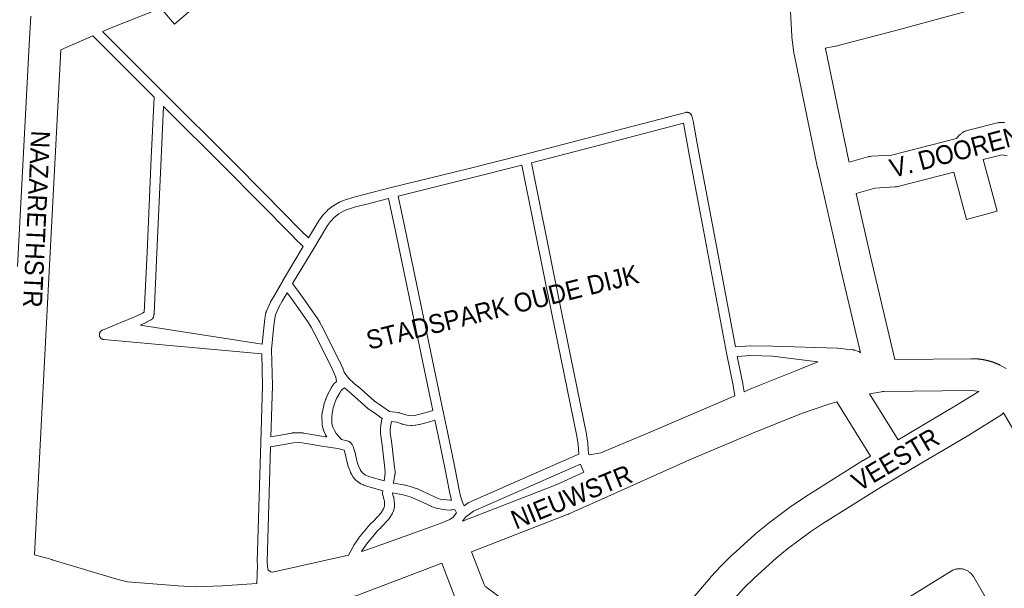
# Paper-space layout 'Layout1' of a CAD drawing. Header units: metres. Extents: x 123097 to 144122, y 392739 to 407589.
# Tile 179 of 256: x 133689 to 134091, y 395753 to 395986. Entities that reach past the tile are written whole.
import ezdxf
from ezdxf.enums import TextEntityAlignment as Align

# ---------------------------------------------------------------- set-up
doc = ezdxf.new("R2010")
doc.units = ezdxf.units.M
doc.header["$MEASUREMENT"] = 0
for name, color, linetype, lineweight in [('gs-anno-wegen algemeen tekst', 7, 'Continuous', 0), ('gs-knt-paden', 7, 'Continuous', 0), ('gs-knt-wegen algemeen', 7, 'Continuous', 0)]:
    doc.layers.add(name, color=color, linetype=linetype, lineweight=lineweight)
doc.styles.add('Style-Arial', font='arial.ttf')

psp = doc.layouts.get("Layout1")

# ---------------------------------------------------------------- linework, layer by layer
at = {"layer": 'gs-knt-paden', "color": 7, "linetype": 'Continuous', "flags": 128}
for points in [[(133785.716, 395755.413), (133785.97, 395763.009), (133785.897, 395764.098), (133785.892, 395764.196), (133785.893, 395764.294), (133787.348, 395813.018), (133788.085, 395836.208), (133787.805, 395849.144), (133723.267, 395855.017), (133723.17, 395855.028), (133723.074, 395855.044), (133722.979, 395855.065), (133722.885, 395855.09), (133722.793, 395855.119), (133722.702, 395855.153), (133722.612, 395855.191), (133722.525, 395855.234), (133722.44, 395855.281), (133722.357, 395855.332), (133722.277, 395855.386), (133722.199, 395855.445), (133722.124, 395855.507), (133722.053, 395855.573), (133721.985, 395855.642), (133721.92, 395855.715), (133721.858, 395855.79), (133721.801, 395855.868), (133721.747, 395855.949), (133721.698, 395856.033), (133721.652, 395856.119), (133721.61, 395856.207), (133721.573, 395856.297), (133721.541, 395856.388), (133721.512, 395856.481), (133721.489, 395856.575), (133721.469, 395856.671), (133721.455, 395856.767), (133721.445, 395856.863), (133721.44, 395856.961), (133721.439, 395857.058), (133721.444, 395857.155), (133721.452, 395857.252), (133721.466, 395857.348), (133721.484, 395857.443), (133721.507, 395857.538), (133721.534, 395857.631), (133721.566, 395857.723), (133721.603, 395857.813), (133721.643, 395857.901), (133721.688, 395857.988), (133721.737, 395858.072), (133721.79, 395858.153), (133721.846, 395858.232), (133721.907, 395858.308), (133721.971, 395858.381), (133722.039, 395858.451), (133722.11, 395858.518), (133722.184, 395858.581), (133722.261, 395858.64), (133722.34, 395858.696), (133722.423, 395858.747), (133722.508, 395858.795), (133722.594, 395858.838), (133722.683, 395858.877), (133736.515, 395864.575), (133739.061, 395865.775), (133739.783, 395866.143), (133740.934, 395890.551), (133742.621, 395929.182), (133743.779, 395954.004), (133719.417, 395978.271), (133719.356, 395978.335), (133719.297, 395978.403), (133719.241, 395978.472), (133718.818, 395979.024)], [(133722.662, 395980.713), (133747.244, 395956.226), (133747.246, 395956.224), (133747.249, 395956.222)], [(133747.249, 395956.222), (133776.205, 395927.387), (133776.209, 395927.383), (133788.636, 395914.938), (133803.859, 395899.449), (133806.842, 395896.493), (133811.173, 395903.738), (133811.216, 395903.807), (133811.262, 395903.874), (133811.31, 395903.94), (133812.723, 395905.76), (133812.766, 395905.812), (133812.81, 395905.864), (133812.855, 395905.913), (133814.556, 395907.698), (133814.611, 395907.754), (133814.669, 395907.808), (133814.729, 395907.86), (133814.791, 395907.909), (133816.963, 395909.568), (133817.03, 395909.617), (133817.099, 395909.664), (133817.169, 395909.707), (133819.282, 395910.94), (133819.345, 395910.976), (133819.41, 395911.009), (133819.477, 395911.04), (133820.787, 395911.624), (133820.855, 395911.653), (133820.925, 395911.679), (133822.235, 395912.15), (133822.316, 395912.178), (133824.901, 395912.984), (133824.989, 395913.009), (133829.079, 395914.081), (133840.619, 395917.023), (133840.631, 395917.026), (133872.425, 395924.908), (133895.112, 395930.616), (133928.997, 395939.363), (133960.943, 395947.728), (133961.039, 395947.75), (133961.136, 395947.768), (133961.234, 395947.781), (133961.332, 395947.789), (133961.43, 395947.793), (133961.529, 395947.791), (133961.627, 395947.785), (133961.725, 395947.774), (133961.823, 395947.759), (133961.919, 395947.738), (133962.014, 395947.713), (133962.109, 395947.683), (133962.201, 395947.648), (133962.291, 395947.609), (133962.38, 395947.566), (133962.466, 395947.518), (133962.55, 395947.466), (133962.631, 395947.411), (133962.71, 395947.351), (133962.785, 395947.287), (133962.857, 395947.22), (133962.926, 395947.149), (133962.991, 395947.075), (133963.053, 395946.998), (133963.111, 395946.918), (133963.164, 395946.836), (133963.214, 395946.75), (133963.259, 395946.663), (133963.3, 395946.573), (133963.337, 395946.481), (133963.369, 395946.388), (133963.396, 395946.294), (133964.105, 395943.593), (133964.123, 395943.518), (133964.139, 395943.442), (133966.351, 395931.256), (133971.774, 395902.553), (133981.239, 395852.098), (133987.371, 395852.505), (133987.459, 395852.508), (133987.548, 395852.508), (133996.51, 395852.313), (134022.772, 395851.548), (134022.852, 395851.544), (134022.932, 395851.537), (134028.977, 395850.876), (134029.037, 395850.869), (134029.096, 395850.86), (134029.701, 395850.759), (134029.779, 395850.744), (134029.855, 395850.727), (134029.931, 395850.706), (134030.007, 395850.683), (134031.477, 395850.191), (134031.519, 395850.177), (134031.57, 395850.158), (134031.61, 395850.141), (134031.661, 395850.12), (134031.701, 395850.101), (134031.75, 395850.077), (134031.789, 395850.057), (134031.836, 395850.031), (134031.875, 395850.008), (134031.921, 395849.98), (134031.958, 395849.956), (134032.003, 395849.925), (134032.038, 395849.899), (134032.082, 395849.865), (134032.116, 395849.838), (134032.158, 395849.803), (134032.191, 395849.773), (134032.348, 395849.631)], [(133738.125, 395860.891), (133787.961, 395853.167), (133788.579, 395859.771), (133788.584, 395859.822), (133789.014, 395863.434), (133789.021, 395863.487), (133789.03, 395863.539), (133789.473, 395866.094), (133789.49, 395866.18), (133789.51, 395866.266), (133789.535, 395866.351), (133789.563, 395866.435), (133789.595, 395866.517), (133789.63, 395866.598), (133791.321, 395870.231), (133791.352, 395870.295), (133791.386, 395870.359), (133792.636, 395872.61), (133792.658, 395872.648), (133796.233, 395878.764), (133796.243, 395878.782), (133804.717, 395892.94), (133801.02, 395896.603), (133801.001, 395896.622), (133785.774, 395912.114), (133773.367, 395924.541), (133747.625, 395950.174), (133746.637, 395928.997), (133744.95, 395890.372), (133744.95, 395890.365), (133743.778, 395865.502), (133743.772, 395865.416), (133743.762, 395865.331), (133743.749, 395865.246), (133743.732, 395865.161), (133743.557, 395864.373), (133743.534, 395864.278), (133743.505, 395864.183), (133743.472, 395864.091), (133743.435, 395863.999), (133743.393, 395863.91), (133743.347, 395863.823), (133743.296, 395863.739), (133743.242, 395863.657), (133743.183, 395863.577), (133743.121, 395863.501), (133743.055, 395863.428), (133742.986, 395863.358), (133742.913, 395863.292), (133742.837, 395863.229), (133742.759, 395863.17), (133742.677, 395863.115), (133742.593, 395863.064), (133742.506, 395863.017), (133740.856, 395862.178), (133740.802, 395862.152), (133738.184, 395860.918), (133738.139, 395860.897), (133738.125, 395860.891)], [(133921.288, 395808.191), (133921.733, 395807.952), (133926.289, 395808.746), (133943.852, 395816.102), (133981.02, 395832.069), (133980.297, 395836.251), (133977.621, 395849.579), (133977.616, 395849.604), (133967.824, 395901.808), (133962.4, 395930.517), (133962.397, 395930.531), (133960.197, 395942.648), (133960.018, 395943.33), (133930.005, 395935.472), (133897.953, 395927.197), (133907.501, 395879.627), (133920.353, 395816.364), (133920.364, 395816.305), (133920.977, 395812.743), (133920.988, 395812.674), (133920.996, 395812.604), (133921.002, 395812.534), (133921.288, 395808.191)], [(133861.946, 395824.966), (133863.612, 395817.359), (133863.618, 395817.33), (133866.59, 395802.747), (133866.593, 395802.731), (133868.371, 395793.617), (133868.976, 395791.093), (133869.69, 395788.587), (133870.389, 395787.077), (133872.009, 395788.287), (133872.079, 395788.338), (133872.152, 395788.385), (133872.226, 395788.428), (133872.302, 395788.469), (133872.379, 395788.506), (133878.134, 395791.125), (133878.159, 395791.136), (133910.085, 395805.123), (133910.093, 395805.126), (133917.257, 395808.229), (133916.997, 395812.165), (133916.407, 395815.593), (133903.56, 395878.833), (133894.052, 395926.204), (133873.396, 395921.007), (133843.484, 395913.592), (133846.204, 395900.773), (133860.227, 395833.359), (133861.944, 395824.974), (133861.945, 395824.97), (133861.946, 395824.966)], [(133803.014, 395874.234), (133805.034, 395871.349), (133808.631, 395866.344), (133808.651, 395866.317), (133810.217, 395864.058), (133810.249, 395864.01), (133810.281, 395863.96), (133811.429, 395862.078), (133811.457, 395862.031), (133811.483, 395861.983), (133812.773, 395859.584), (133812.8, 395859.533), (133819.569, 395846.027), (133819.587, 395845.99), (133820.761, 395843.525), (133820.797, 395843.445), (133820.829, 395843.363), (133821.438, 395841.73), (133823.195, 395839.212), (133825.55, 395837.135), (133827.05, 395835.856), (133827.077, 395835.832), (133833.644, 395830.019), (133839.958, 395825.622), (133840.983, 395825.548), (133841.041, 395825.543), (133841.099, 395825.536), (133843.591, 395825.211), (133843.685, 395825.197), (133843.778, 395825.178), (133843.87, 395825.154), (133843.961, 395825.127), (133846.126, 395824.411), (133847.674, 395824.021), (133848.834, 395823.916), (133850.095, 395824.054), (133851.179, 395824.235), (133854.859, 395825.193), (133857.635, 395825.979), (133856.291, 395832.544), (133842.269, 395899.951), (133839.583, 395912.61), (133830.092, 395910.191), (133826.053, 395909.132), (133823.555, 395908.353), (133822.355, 395907.922), (133821.214, 395907.413), (133819.304, 395906.298), (133817.357, 395904.811), (133815.836, 395903.214), (133814.561, 395901.571), (133808.976, 395892.228), (133800.375, 395877.859), (133803.01, 395874.239), (133803.013, 395874.237), (133803.014, 395874.234)], [(133816.116, 395835.269), (133816.152, 395835.33), (133816.94, 395836.582), (133816.985, 395836.651), (133817.033, 395836.717), (133817.084, 395836.783), (133817.138, 395836.845), (133817.194, 395836.906), (133817.252, 395836.964), (133818.133, 395837.806), (133818.19, 395837.858), (133818.248, 395837.908), (133818.304, 395837.952), (133817.948, 395839.712), (133817.093, 395841.876), (133815.966, 395844.244), (133809.219, 395857.706), (133807.969, 395860.031), (133806.88, 395861.816), (133805.357, 395864.012), (133801.763, 395869.013), (133801.748, 395869.033), (133799.73, 395871.916), (133798.152, 395874.082), (133796.139, 395870.639), (133794.935, 395868.47), (133793.388, 395865.144), (133793, 395862.905), (133792.579, 395859.372), (133791.788, 395850.911), (133792.105, 395836.241), (133792.106, 395836.188), (133792.105, 395836.134), (133791.444, 395815.35), (133797.712, 395816.411), (133799.947, 395816.831), (133800.033, 395816.845), (133800.12, 395816.855), (133800.207, 395816.862), (133802.589, 395816.994), (133802.672, 395816.997), (133802.756, 395816.996), (133802.839, 395816.992), (133804.623, 395816.868), (133804.701, 395816.861), (133804.778, 395816.851), (133804.854, 395816.839), (133808.177, 395816.216), (133813.735, 395815.331), (133814.354, 395815.236), (133813.965, 395815.836), (133813.915, 395815.917), (133813.869, 395816.001), (133813.827, 395816.087), (133813.06, 395817.749), (133813.025, 395817.83), (133812.993, 395817.913), (133812.965, 395817.997), (133812.941, 395818.082), (133812.432, 395820.023), (133812.41, 395820.119), (133812.392, 395820.215), (133812.379, 395820.312), (133812.371, 395820.41), (133812.367, 395820.508), (133812.331, 395823.493), (133812.332, 395823.586), (133812.338, 395823.68), (133812.469, 395825.291), (133812.478, 395825.383), (133812.492, 395825.475), (133812.51, 395825.566), (133813.087, 395828.151), (133813.109, 395828.24), (133813.135, 395828.328), (133813.819, 395830.456), (133813.846, 395830.532), (133813.875, 395830.608), (133814.659, 395832.508), (133814.698, 395832.596), (133814.741, 395832.683), (133816.078, 395835.201), (133816.112, 395835.262), (133816.113, 395835.265), (133816.116, 395835.269)], [(133984.254, 395836.958), (133984.819, 395833.69), (133987.85, 395834.979), (133987.868, 395834.986), (133995.297, 395838.058), (133995.319, 395838.067), (134007.579, 395842.969), (134014.87, 395845.973), (133996.4, 395848.295), (133987.549, 395848.488), (133982.014, 395848.121), (133984.244, 395837.016), (133984.252, 395836.967), (133984.254, 395836.962), (133984.254, 395836.958)], [(133831.879, 395799.025), (133837.701, 395797.343), (133838.187, 395800.437), (133838.188, 395800.803), (133838.035, 395802.384), (133837.231, 395809.55), (133836.891, 395811.94), (133836.277, 395816.604), (133836.269, 395816.68), (133836.265, 395816.756), (133836.201, 395818.346), (133836.199, 395818.437), (133836.202, 395818.528), (133836.208, 395818.618), (133836.33, 395819.896), (133836.338, 395819.964), (133836.348, 395820.032), (133836.36, 395820.099), (133836.857, 395822.583), (133836.876, 395822.667), (133836.898, 395822.75), (133836.925, 395822.841), (133832.99, 395825.615), (133831.291, 395826.757), (133831.218, 395826.808), (133831.148, 395826.862), (133831.08, 395826.92), (133824.426, 395832.81), (133821.541, 395835.311), (133820.799, 395834.793), (133820.21, 395834.23), (133819.594, 395833.251), (133818.338, 395830.885), (133817.622, 395829.149), (133816.991, 395827.185), (133816.464, 395824.826), (133816.352, 395823.448), (133816.384, 395820.803), (133816.785, 395819.272), (133817.417, 395817.902), (133818.182, 395816.721), (133820.349, 395814.252), (133822.607, 395813.696), (133822.67, 395813.679), (133822.733, 395813.66), (133822.796, 395813.639), (133823.111, 395813.512), (133823.413, 395813.357), (133823.7, 395813.175), (133823.97, 395812.969), (133824.221, 395812.739), (133824.45, 395812.489), (133824.655, 395812.218), (133824.836, 395811.93), (133824.99, 395811.628), (133825.117, 395811.313), (133825.824, 395809.033), (133825.848, 395808.949), (133825.868, 395808.865), (133825.885, 395808.78), (133826.134, 395807.353), (133826.908, 395804.41), (133827.68, 395802.483), (133827.937, 395801.983), (133828.317, 395801.332), (133828.953, 395800.579), (133829.448, 395800.139), (133830.097, 395799.7), (133830.848, 395799.376), (133831.873, 395799.027), (133831.876, 395799.026), (133831.879, 395799.025)], [(133858.472, 395822.038), (133855.92, 395821.316), (133855.854, 395821.299), (133852.153, 395820.333), (133852.085, 395820.316), (133852.016, 395820.3), (133851.946, 395820.287), (133850.701, 395820.079), (133850.645, 395820.071), (133850.589, 395820.064), (133849.07, 395819.898), (133848.991, 395819.891), (133848.91, 395819.887), (133848.83, 395819.886), (133848.75, 395819.889), (133848.67, 395819.894), (133847.153, 395820.032), (133847.075, 395820.041), (133846.997, 395820.053), (133846.92, 395820.067), (133846.844, 395820.085), (133845.074, 395820.531), (133845.004, 395820.55), (133844.935, 395820.571), (133842.882, 395821.25), (133840.746, 395821.528), (133840.322, 395819.411), (133840.223, 395818.372), (133840.275, 395817.07), (133840.88, 395812.438), (133841.215, 395810.087), (133841.222, 395810.028), (133842.031, 395802.817), (133842.035, 395802.787), (133842.199, 395801.09), (133842.204, 395801.024), (133842.207, 395800.957), (133842.208, 395800.891), (133842.206, 395800.27), (133842.204, 395800.194), (133842.2, 395800.117), (133842.192, 395800.041), (133842.182, 395799.965), (133841.623, 395796.406), (133846.401, 395795.54), (133846.496, 395795.52), (133846.59, 395795.496), (133849.541, 395794.66), (133849.595, 395794.644), (133849.649, 395794.626), (133851.213, 395794.086), (133851.282, 395794.061), (133851.35, 395794.033), (133851.416, 395794.003), (133858.539, 395790.635), (133859.809, 395790.179), (133860.7, 395789.91), (133861.998, 395789.678), (133863.306, 395789.512), (133864.62, 395789.412), (133864.918, 395789.432), (133865.265, 395789.495), (133865.122, 395789.947), (133865.101, 395790.016), (133865.083, 395790.085), (133864.451, 395792.721), (133864.433, 395792.805), (133862.649, 395801.953), (133859.682, 395816.513), (133858.472, 395822.038)], [(133837.091, 395792.31), (133837.181, 395793.309), (133830.715, 395795.177), (133830.625, 395795.205), (133829.477, 395795.596), (133829.402, 395795.623), (133829.329, 395795.653), (133828.332, 395796.083), (133828.246, 395796.123), (133828.163, 395796.166), (133828.081, 395796.213), (133828.002, 395796.264), (133827.085, 395796.884), (133827.013, 395796.935), (133826.942, 395796.99), (133826.875, 395797.048), (133826.173, 395797.672), (133826.104, 395797.736), (133826.038, 395797.804), (133825.975, 395797.875), (133825.134, 395798.871), (133825.079, 395798.938), (133825.027, 395799.008), (133824.979, 395799.08), (133824.933, 395799.155), (133824.438, 395800.003), (133824.412, 395800.049), (133824.387, 395800.097), (133824.061, 395800.729), (133824.02, 395800.814), (133823.983, 395800.901), (133823.13, 395803.031), (133823.101, 395803.108), (133823.075, 395803.187), (133823.052, 395803.266), (133822.224, 395806.413), (133822.204, 395806.495), (133822.188, 395806.579), (133821.947, 395807.962), (133821.355, 395809.864), (133818.862, 395810.478), (133813.101, 395811.361), (133807.575, 395812.241), (133807.483, 395812.256), (133804.228, 395812.866), (133802.686, 395812.973), (133800.56, 395812.855), (133798.436, 395812.456), (133798.4, 395812.45), (133791.317, 395811.251), (133789.914, 395764.272), (133790.056, 395762.173), (133790.371, 395760.911), (133791.517, 395760.224), (133792.159, 395760.073), (133823.168, 395767.044), (133825.32, 395770.955), (133825.368, 395771.037), (133825.419, 395771.116), (133827.212, 395773.753), (133827.265, 395773.828), (133827.322, 395773.9), (133831.993, 395779.577), (133832.05, 395779.644), (133832.11, 395779.707), (133832.173, 395779.769), (133833.556, 395781.061), (133836.509, 395784.215), (133837.551, 395785.892), (133837.825, 395786.524), (133837.919, 395786.966), (133837.926, 395787.839), (133837.874, 395788.822), (133837.756, 395789.613), (133837.526, 395790.269), (133837.504, 395790.333), (133837.485, 395790.398), (133837.155, 395791.588), (133837.133, 395791.676), (133837.115, 395791.765), (133837.1, 395791.854), (133837.09, 395791.944), (133837.084, 395792.035), (133837.082, 395792.126), (133837.084, 395792.216), (133837.09, 395792.303), (133837.09, 395792.307), (133837.091, 395792.31)], [(133919.37, 395800.837), (133917.991, 395804.022), (133917.956, 395804.109), (133917.943, 395804.146), (133911.695, 395801.439), (133879.786, 395787.46), (133874.241, 395784.937), (133871.028, 395782.538), (133869.703, 395780.824)], [(133856.906, 395786.961), (133849.797, 395790.322), (133848.391, 395790.808), (133845.588, 395791.602), (133841.136, 395792.409), (133841.127, 395792.309), (133841.341, 395791.537), (133841.612, 395790.764), (133841.642, 395790.673), (133841.667, 395790.581), (133841.688, 395790.488), (133841.704, 395790.394), (133841.864, 395789.319), (133841.876, 395789.224), (133841.883, 395789.129), (133841.943, 395787.99), (133841.945, 395787.929), (133841.946, 395787.868), (133841.937, 395786.732), (133841.935, 395786.652), (133841.929, 395786.571), (133841.921, 395786.491), (133841.909, 395786.411), (133841.894, 395786.332), (133841.716, 395785.495), (133841.698, 395785.417), (133841.677, 395785.339), (133841.653, 395785.263), (133841.625, 395785.187), (133841.595, 395785.113), (133841.182, 395784.158), (133841.151, 395784.091), (133841.118, 395784.025), (133841.082, 395783.96), (133841.044, 395783.896), (133839.819, 395781.925), (133839.776, 395781.859), (133839.731, 395781.794), (133839.683, 395781.732), (133839.632, 395781.671), (133839.579, 395781.612), (133836.444, 395778.264), (133836.398, 395778.216), (133836.349, 395778.169), (133835.014, 395776.921), (133830.485, 395771.417), (133828.796, 395768.934), (133828.554, 395768.493), (133829.823, 395768.845), (133833.057, 395769.956), (133851.648, 395776.629), (133860.637, 395779.91), (133864.559, 395781.521), (133865.912, 395782.493), (133867.269, 395784.248), (133866.618, 395785.653), (133865.518, 395785.456), (133865.445, 395785.444), (133865.371, 395785.435), (133865.297, 395785.428), (133864.772, 395785.393), (133864.696, 395785.39), (133864.621, 395785.389), (133864.545, 395785.391), (133862.952, 395785.507), (133861.367, 395785.708), (133859.796, 395785.992), (133859.711, 395786.012), (133859.627, 395786.035), (133858.6, 395786.344), (133858.549, 395786.36), (133858.499, 395786.377), (133857.088, 395786.884), (133856.998, 395786.919), (133856.912, 395786.958), (133856.909, 395786.959), (133856.906, 395786.961)]]:
    psp.add_lwpolyline(points, dxfattribs=at)
at = {"layer": 'gs-knt-wegen algemeen', "color": 7, "linetype": 'Continuous', "flags": 128}
for points in [[(134032.348, 395849.631), (134023.722, 395885.956), (134023.708, 395886.018), (134014.853, 395925.002), (134014.828, 395925.118), (134005.178, 395971.485), (134005.126, 395971.762), (134005.087, 395972.042), (134004.319, 395978.495), (134004.282, 395978.929), (134003.768, 395988.904), (133998.562, 396012.685), (133979.181, 396101.215), (133969.305, 396146.325)], [(134132.207, 396004.512), (134046.294, 395981.085), (134046.241, 395981.071), (134023.219, 395974.999), (134022.993, 395974.944), (134022.764, 395974.897), (134017.966, 395973.993)], [(133687.984, 395884.856), (133692.922, 395977.961), (133693.4, 395986.971)], [(133718.818, 395979.024), (133705.712, 395973.268), (133700.641, 395877.673), (133694.898, 395767.121)], [(134017.966, 395973.993), (134017.982, 395973.861), (134027.562, 395927.828), (134027.662, 395927.39)], [(134027.662, 395927.39), (134035.34, 395929.577), (134035.62, 395929.65), (134035.904, 395929.711), (134036.189, 395929.759), (134036.477, 395929.794), (134036.766, 395929.816), (134044.947, 395930.265), (134071.508, 395937.1), (134072.709, 395938.414), (134072.928, 395938.642), (134073.157, 395938.859), (134073.397, 395939.065), (134073.646, 395939.259), (134073.904, 395939.44), (134074.171, 395939.609), (134074.446, 395939.765), (134074.728, 395939.907), (134075.017, 395940.035), (134075.311, 395940.149), (134075.611, 395940.249), (134075.915, 395940.334), (134088.31, 395943.479), (134088.607, 395943.547), (134088.907, 395943.601), (134089.209, 395943.641), (134089.513, 395943.667), (134089.817, 395943.678), (134090.122, 395943.676), (134090.426, 395943.659), (134090.729, 395943.627), (134091.031, 395943.582), (134091.33, 395943.523)], [(134030.55, 395914.675), (134036.397, 395888.933), (134046.396, 395846.826)], [(134046.396, 395846.826), (134077.57, 395847.195), (134077.721, 395847.197), (134077.871, 395847.198), (134078.021, 395847.197), (134078.172, 395847.196), (134078.322, 395847.194), (134078.473, 395847.191), (134078.623, 395847.188), (134078.773, 395847.183), (134078.924, 395847.178), (134079.074, 395847.171), (134079.224, 395847.164), (134079.374, 395847.156), (134079.525, 395847.147), (134079.675, 395847.137), (134079.825, 395847.127), (134079.975, 395847.115), (134080.002, 395847.113), (134080.152, 395847.101), (134080.301, 395847.088), (134080.45, 395847.073), (134080.599, 395847.059), (134080.747, 395847.043), (134080.896, 395847.026), (134081.045, 395847.009), (134081.193, 395846.99), (134081.342, 395846.971), (134081.49, 395846.951), (134081.638, 395846.93), (134081.786, 395846.908), (134081.934, 395846.886), (134082.082, 395846.862), (134082.23, 395846.838), (134082.398, 395846.81), (134082.546, 395846.784), (134082.693, 395846.757), (134082.841, 395846.729), (134082.988, 395846.7), (134083.135, 395846.67), (134083.282, 395846.64), (134083.429, 395846.609), (134083.575, 395846.577), (134083.722, 395846.544), (134083.868, 395846.51), (134084.014, 395846.476), (134084.16, 395846.44), (134084.305, 395846.404), (134084.45, 395846.367), (134084.596, 395846.329), (134084.741, 395846.29), (134084.761, 395846.285), (134084.905, 395846.245), (134085.049, 395846.205), (134085.193, 395846.164), (134085.337, 395846.121), (134085.48, 395846.079), (134085.623, 395846.035), (134085.766, 395845.991), (134085.909, 395845.945), (134086.051, 395845.899), (134086.193, 395845.852), (134086.335, 395845.804), (134086.476, 395845.756), (134086.618, 395845.707), (134086.759, 395845.656), (134086.899, 395845.605), (134087.04, 395845.554), (134087.067, 395845.544), (134087.207, 395845.491), (134087.348, 395845.437), (134087.488, 395845.382), (134087.628, 395845.327), (134087.767, 395845.271), (134087.907, 395845.214), (134088.045, 395845.156), (134088.184, 395845.097), (134088.322, 395845.038), (134088.46, 395844.978), (134088.597, 395844.917), (134088.735, 395844.855), (134088.871, 395844.793), (134089.008, 395844.729), (134089.144, 395844.665), (134089.28, 395844.6), (134089.521, 395844.478), (134089.758, 395844.345), (134091.793, 395843.146)], [(134041.341, 395833.745), (134040.917, 395833.613), (134036.021, 395832.853), (134047.686, 395814.053)], [(134041.345, 395833.746), (134041.341, 395833.745)], [(134041.345, 395833.746), (134041.341, 395833.745)], [(134080.692, 395833.867), (134080.064, 395834), (134078.904, 395834.14), (134077.736, 395834.177), (134041.805, 395833.751), (134041.345, 395833.746)], [(134047.686, 395814.053), (134070.845, 395827.757), (134080.692, 395833.867)], [(134036.478, 395807.421), (134022.714, 395829.604), (134019.854, 395828.829), (134008.193, 395824.757), (133988.617, 395816.983), (133962.439, 395805.876), (133926.453, 395789.744), (133913.192, 395783.8), (133913.043, 395783.735), (133912.892, 395783.674), (133873.478, 395768.322)], [(134090.785, 395825.049), (134090.066, 395824.442), (134089.82, 395824.244), (134089.564, 395824.059), (134089.3, 395823.886), (134077.652, 395816.657), (134077.534, 395816.586), (134048.83, 395799.601), (134040.194, 395794.491), (134017.009, 395779.973), (134012.103, 395776.688), (134002.465, 395769.529), (133997.947, 395765.82), (133989.05, 395757.758), (133984.876, 395753.59), (133980.841, 395749.289), (133973.069, 395740.15), (133961.401, 395724.904)], [(134122.803, 395770.327), (134112.386, 395788.13), (134090.785, 395825.049)], [(133963.042, 395748.458), (133971.026, 395757.845), (133971.237, 395758.081), (133975.453, 395762.575), (133975.6, 395762.727), (133979.96, 395767.082), (133980.19, 395767.3), (133989.322, 395775.575), (133989.562, 395775.783), (133994.326, 395779.693), (133994.574, 395779.887), (134004.467, 395787.235), (134004.726, 395787.418), (134009.847, 395790.847), (134010.014, 395790.956), (134033.353, 395805.57), (134033.493, 395805.655), (134036.478, 395807.421)], [(133869.703, 395780.824), (133908.015, 395795.747), (133919.37, 395800.837)], [(133873.478, 395768.322), (133878.602, 395755.003), (133879.045, 395754.257), (133879.251, 395754.065), (133897.657, 395740.429), (133897.725, 395740.376), (133897.822, 395740.299), (133897.928, 395740.215), (133897.993, 395740.161), (133904.108, 395734.972), (133936.151, 395712.03)], [(133694.898, 395767.121), (133702.012, 395765.152), (133702.142, 395765.114), (133728.515, 395757.219), (133732.921, 395756.038), (133753.676, 395754.41), (133760.5, 395754.022), (133771.577, 395754.47), (133785.716, 395755.413)], [(133861.32, 395763.664), (133825.866, 395750.306), (133825.663, 395750.233), (133825.458, 395750.168), (133819.668, 395748.414), (133819.485, 395748.361), (133819.299, 395748.313), (133807.515, 395745.488), (133807.308, 395745.442), (133807.1, 395745.402), (133796.484, 395743.577), (133796.206, 395743.536), (133788.675, 395742.573), (133788.479, 395742.551), (133788.283, 395742.536), (133772.358, 395741.473), (133772.189, 395741.464), (133760.709, 395740.999), (133760.392, 395740.994), (133760.076, 395741.005), (133759.583, 395741.033)], [(133884.751, 395733.786), (133871.203, 395743.823), (133871.009, 395743.973), (133870.82, 395744.13), (133870.637, 395744.295), (133869.483, 395745.372), (133869.264, 395745.587), (133869.054, 395745.812), (133868.856, 395746.046), (133868.669, 395746.29), (133868.493, 395746.542), (133868.33, 395746.803), (133867.129, 395748.822), (133866.993, 395749.062), (133866.868, 395749.307), (133866.752, 395749.558), (133866.648, 395749.813), (133861.32, 395763.664)], [(134024.113, 395732.574), (134069.394, 395760.491), (134069.666, 395760.649), (134069.945, 395760.795), (134070.231, 395760.926), (134070.524, 395761.044), (134070.821, 395761.148), (134071.123, 395761.237), (134071.43, 395761.311), (134071.739, 395761.37), (134072.051, 395761.415), (134072.365, 395761.444), (134072.679, 395761.458), (134072.994, 395761.456), (134073.309, 395761.44), (134073.623, 395761.408), (134073.934, 395761.361), (134074.243, 395761.299), (134074.549, 395761.223), (134074.85, 395761.131), (134075.147, 395761.025), (134075.438, 395760.905), (134075.723, 395760.771), (134076.001, 395760.623), (134076.272, 395760.462), (134076.535, 395760.288), (134076.789, 395760.102), (134077.033, 395759.903), (134077.268, 395759.693), (134077.492, 395759.472), (134077.706, 395759.24), (134077.908, 395758.998), (134078.098, 395758.747), (134078.275, 395758.486), (134078.44, 395758.218), (134084.76, 395747.333)]]:
    psp.add_lwpolyline(points, dxfattribs=at)
for points in [[(133761.981, 395992.241), (133752.072, 395983.824, -0.3774291), (133752.059, 395983.825), (133746.503, 395990.366), (133725.56, 395981.985), (133722.662, 395980.713)], [(134092.209, 395929.985), (134090.007, 395930.477), (134082.488, 395928.569), (134088.215, 395907.456, -0.3840744), (134088.208, 395907.444), (134075.661, 395904.041, -0.384077), (134075.649, 395904.047), (134070.407, 395923.372), (134047.568, 395917.495), (134047.319, 395917.436), (134047.067, 395917.387), (134046.813, 395917.348), (134046.558, 395917.319), (134046.303, 395917.3), (134038.206, 395916.856), (134030.55, 395914.675)]]:
    psp.add_lwpolyline(points, format="xyb", dxfattribs=at)

# ---------------------------------------------------------------- texts
at = {"layer": 'gs-anno-wegen algemeen tekst', "color": 7, "style": 'Style-Arial', "width": 0.909091}
for s, rotation, p in [('V. DOORENSTR', 14.8506, (134080.532, 395934.211)), ('NAZARETHSTR', 267.30213, (133695.772, 395904.171)), ('STADSPARK OUDE DIJK', 13.88458, (133886.047, 395868.235)), ('VEESTR', 30.60658, (134046.61, 395806.049)), ('NIEUWSTR', 22.1227, (133914.295, 395790.771))]:
    psp.add_text(s, height=7.7, rotation=rotation, dxfattribs=at).set_placement(p, align=Align.MIDDLE_CENTER)

doc.saveas('drawing.dxf')
